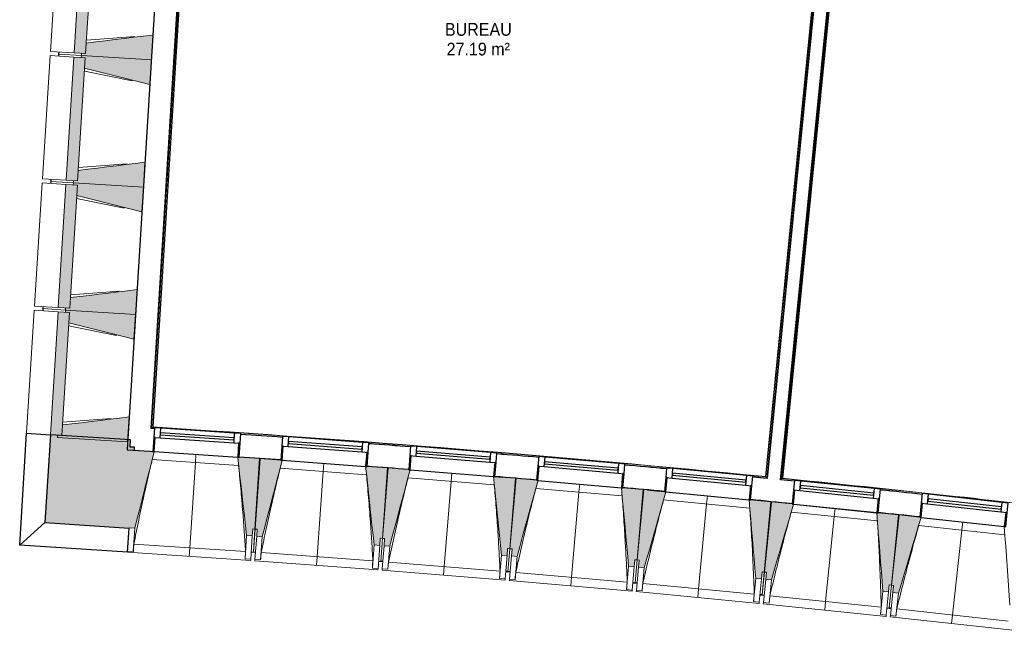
# Model space of a CAD drawing. Header units: millimetres. Extents: x -24070 to 30874, y -36590 to 4541.
# Tile 5 of 33: x -14306 to -7363, y -30725 to -26417. Entities that reach past the tile are written whole.
import ezdxf

# ---------------------------------------------------------------- set-up
doc = ezdxf.new("R2010")
doc.units = ezdxf.units.MM
for name, color, linetype, lineweight in [('A-AREA-IDEN', 7, 'Continuous', 30), ('A-FLOR-HRAL', 7, 'Continuous', 18), ('A-WALL-PATT', 7, 'Continuous', 25), ('BATIEMENT', 7, 'Continuous', 18), ('BATIMENT', 7, 'Continuous', 25), ('FENETRES', 7, 'Continuous', 25), ('GEN', 7, 'Continuous', 18), ('SOLS', 7, 'Continuous', 25)]:
    doc.layers.add(name, color=color, linetype=linetype, lineweight=lineweight)
doc.layers.add('A-GLAZ', color=7, linetype='Continuous', lineweight=25, true_color=0x5c63b1)
doc.styles.add('Arial', font='arial.ttf', dxfattribs={"width": 0.9, "height": 90})

# ---------------------------------------------------------------- blocks, each defined once
blk = doc.blocks.new('XXX_VIDE FENETRE - 590-389517-2021_015_1111_DCE_1_50_N0 FINI_CVC_CTA')
at = {"layer": 'A-GLAZ'}
for p, q in [((260.1, -120), (-260.1, -120)), ((-260.1, -120), (-260.1, -135)), ((-260.1, -135), (260.1, -135)), ((260.1, -135), (260.1, -120))]:
    blk.add_line(p, q, dxfattribs=at)
at = {"layer": 'FENETRES'}
for p, q in [((-305.1, 0), (-305.1, -100)), ((-295.1, 0), (-305.1, 0)), ((295.1, 0), (-295.1, 0)), ((-295.1, -100), (-295.1, 0)), ((305.1, 0), (295.1, 0)), ((295.1, 0), (295.1, -100)), ((305.1, -100), (305.1, 0)), ((-305.1, -100), (-295.1, -100)), ((-260.1, -100), (-305.1, -100)), ((-305.1, -100), (-305.1, -167.5)), ((-260.1, -167.5), (-260.1, -100)), ((260.1, -100), (-260.1, -100)), ((260.1, -100), (260.1, -167.5)), ((305.1, -100), (260.1, -100)), ((295.1, -100), (305.1, -100)), ((305.1, -167.5), (305.1, -100)), ((-305.1, -167.5), (-260.1, -167.5)), ((-260.1, -167.5), (260.1, -167.5)), ((260.1, -167.5), (305.1, -167.5))]:
    blk.add_line(p, q, dxfattribs=at)
blk = doc.blocks.new('Garde-corps - Garde-corps-510088-2021_015_1111_DCE_1_50_N0 FINI_CVC_CTA')
at = {"layer": 'A-FLOR-HRAL'}
for p, q in [((-8937, -29660.7), (-8389.9, -24145.2)), ((-8929.2, -29654.3), (-8382.7, -24145.2)), ((-8927.3, -29652.7), (-8378.9, -24123.7)), ((-8925.5, -29651.2), (-8377.2, -24123.8)), ((-8842.6, -29671.7), (-8937, -29660.7)), ((-8842.5, -29670.1), (-8937, -29660.7)), ((-8650.2, -29683.5), (-8925.5, -29651.2)), ((-8129.8, -29744.5), (-8191.9, -29737.2)), ((-7941.7, -29766.6), (-7960, -29764.6))]:
    blk.add_line(p, q, dxfattribs=at)
at = {"layer": 'A-FLOR-HRAL', "flags": 128}
for points in [[(-8937, -29660.7), (-8937.1, -29660.8), (-8937.4, -29661), (-8937.9, -29661.4), (-8938.4, -29661.8), (-8939, -29662.3), (-8939.6, -29662.8), (-8940.3, -29663.3)], [(-8929.2, -29654.3), (-8933.1, -29657.5), (-8937, -29660.7)], [(-8925.5, -29651.2), (-8925.5, -29651.2), (-8925.6, -29651.3), (-8925.7, -29651.4), (-8925.9, -29651.6), (-8926.2, -29651.8), (-8926.4, -29652), (-8926.6, -29652.2), (-8926.9, -29652.4), (-8927.1, -29652.5), (-8927.3, -29652.7)]]:
    blk.add_lwpolyline(points, dxfattribs=at)
at = {"layer": 'A-FLOR-HRAL'}
for radius, start, end in [(125935, 82.312065, 84.320586), (125936.7, 83.380429, 84.319793), (125927.8, 83.868418, 84.002976)]:
    blk.add_arc((-21392, -154971), radius, start, end, dxfattribs=at)
blk = doc.blocks.new('Garde-corps - Garde-corps-510192-2021_015_1111_DCE_1_50_N0 FINI_CVC_CTA')
at = {"layer": 'A-FLOR-HRAL'}
for p, q in [((-13375.8, -29298.6), (-13001.8, -23280.8)), ((-13368.2, -29292), (-12995.1, -23288.4)), ((-13366.4, -29290.3), (-12993.5, -23290.2)), ((-13364.6, -29288.8), (-12992, -23292)), ((-8498.7, -24111.8), (-9046.9, -29639.2)), ((-8497, -24112), (-9045.4, -29641)), ((-8497.4, -24133.9), (-9043.9, -29642.9)), ((-8490.4, -24135.2), (-9037.5, -29650.7)), ((-13356.8, -29300.2), (-13375.8, -29298.6)), ((-13356.7, -29299.8), (-13375.8, -29298.6)), ((-13086.3, -29311.4), (-13364.6, -29288.8)), ((-12552.2, -29354.7), (-12610.1, -29350)), ((-9988.7, -29563.6), (-10006.9, -29561.9)), ((-9801.4, -29578), (-9840.4, -29574.8)), ((-9046.9, -29639.2), (-9329.4, -29616.3)), ((-9037.5, -29650.7), (-9136.9, -29642.6)), ((-9037.5, -29650.7), (-9136.8, -29641))]:
    blk.add_line(p, q, dxfattribs=at)
at = {"layer": 'A-FLOR-HRAL', "flags": 128}
for points in [[(-13375.8, -29298.6), (-13375.9, -29298.7), (-13376.2, -29299), (-13376.6, -29299.4), (-13377.1, -29299.8), (-13377.7, -29300.3), (-13378.3, -29300.9), (-13378.9, -29301.4)], [(-13368.2, -29292), (-13372, -29295.3), (-13375.8, -29298.6)], [(-13364.6, -29288.8), (-13364.6, -29288.8), (-13364.7, -29288.9), (-13364.9, -29289), (-13365, -29289.2), (-13365.3, -29289.4), (-13365.5, -29289.6), (-13365.7, -29289.8), (-13365.9, -29290), (-13366.2, -29290.2), (-13366.4, -29290.3)], [(-9043.9, -29642.9), (-9040.7, -29646.8), (-9037.5, -29650.7)]]:
    blk.add_lwpolyline(points, dxfattribs=at)
at = {"layer": 'A-FLOR-HRAL'}
for radius, start, end in [(125935, 84.373021, 86.346998), (125936.7, 84.373813, 86.346207), (125927.8, 85.92938, 86.063936), (125927.8, 85.517188, 85.651745), (125927.8, 85.104996, 85.239553), (125927.8, 84.692804, 84.827361)]:
    blk.add_arc((-21392, -154971), radius, start, end, dxfattribs=at)
for points, knots in [([(-9046.9, -29639.2), (-9046.9, -29639.2), (-9046.9, -29639.2), (-9046.8, -29639.3), (-9046.7, -29639.4), (-9046.6, -29639.6), (-9046.5, -29639.7), (-9046.3, -29639.9), (-9046.2, -29640.1), (-9046, -29640.3), (-9045.8, -29640.5), (-9045.6, -29640.8), (-9045.5, -29640.9), (-9045.4, -29641)], [0.075, 0.075, 0.075, 0.075, 0.15, 0.2125, 0.275, 0.35, 0.425, 0.5, 0.6, 0.7, 0.775, 0.85, 1, 1, 1, 1]), ([(-9037.5, -29650.7), (-9037.5, -29650.7), (-9037.5, -29650.7), (-9037.4, -29650.8), (-9037.4, -29650.8), (-9037.3, -29650.9), (-9037.3, -29651), (-9037.2, -29651.1), (-9037.1, -29651.1), (-9037, -29651.2), (-9036.9, -29651.4), (-9036.8, -29651.5), (-9036.7, -29651.6), (-9036.6, -29651.7), (-9036.5, -29651.9), (-9036.4, -29652), (-9036.3, -29652.1), (-9036.2, -29652.3), (-9036, -29652.5), (-9035.7, -29652.8), (-9035.3, -29653.4), (-9035, -29653.8), (-9034.8, -29654)], [0, 0, 0, 0, 0.071429, 0.107143, 0.142857, 0.178571, 0.214286, 0.25, 0.285714, 0.321429, 0.357143, 0.392857, 0.428571, 0.464286, 0.5, 0.535714, 0.571429, 0.607143, 0.642857, 0.714286, 0.857143, 1, 1, 1, 1])]:
    blk.add_open_spline(points, degree=3, knots=knots, dxfattribs=at)
blk = doc.blocks.new('B02_ARC_rvt-1-2021_015_1111_DCE_1_50_N0 FINI_CVC_CTA')
at = {"layer": 'BATIEMENT', "lineweight": 25}
for p, q in [((-13154.3, -23106.7), (-13548.5, -29451)), ((-13378.9, -29301.4), (-13004.6, -23277.6)), ((-8487.4, -24135.5), (-9034.8, -29654)), ((-8940.3, -29663.3), (-8392.9, -24144.9)), ((-13356.9, -29302.8), (-13378.9, -29301.4)), ((-13548.5, -29451), (-13388.9, -29461.1)), ((-13388.9, -29461.1), (-13367.6, -29462.5))]:
    blk.add_line(p, q, dxfattribs=at)
at = {"layer": 'BATIEMENT', "lineweight": 25, "flags": 128}
for points in [[(-9034.8, -29654), (-9085.9, -29649), (-9137, -29643.9)], [(-8842.8, -29673.1), (-8891.5, -29668.2), (-8940.3, -29663.3)]]:
    blk.add_lwpolyline(points, dxfattribs=at)
at = {"layer": 'BATIEMENT', "lineweight": 25}
for radius, start, end in [(125924.8, 85.929383, 86.063933), (125924.8, 85.517191, 85.651742), (125764.8, 85.929576, 86.063774), (125924.8, 85.104999, 85.23955), (125764.8, 85.517384, 85.651582), (125924.8, 84.692807, 84.827358), (125764.8, 85.105191, 85.239389), (125764.8, 84.692998, 84.827197), (125924.8, 83.868422, 84.002973), (125764.8, 84.280805, 84.415004), (125764.8, 83.868611, 84.00281)]:
    blk.add_arc((-21392, -154971), radius, start, end, dxfattribs=at)
at = {"layer": 'SOLS'}
for p, q in [((-12614.2, -29512.9), (-12609.4, -29513.2)), ((-11711.8, -29579.3), (-11707.1, -29579.7)), ((-10954.5, -29640.1), (-10900.6, -29644.6)), ((-10810, -29652.2), (-10805.3, -29652.6)), ((-9908.8, -29731.5), (-9903.8, -29732)), ((-9879, -29734.3), (-9790.8, -29742.4)), ((-9785.4, -29742.9), (-9759.7, -29745.3)), ((-9008.1, -29817.4), (-9003.3, -29817.9)), ((-8108, -29909.7), (-8103.3, -29910.2))]:
    blk.add_line(p, q, dxfattribs=at)
at = {"layer": 'BATIEMENT', "lineweight": 18}
for name in ['Garde-corps - Garde-corps-510192-2021_015_1111_DCE_1_50_N0 FINI_CVC_CTA', 'Garde-corps - Garde-corps-510088-2021_015_1111_DCE_1_50_N0 FINI_CVC_CTA']:
    blk.add_blockref(name, (0, 0), dxfattribs=at)
at = {"layer": 'FENETRES', "lineweight": 18}
for p, rotation in [((-13063.2, -29483.8), 176.1892004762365), ((-12160.7, -29547.1), 175.7775659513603), ((-11258.6, -29616.9), 175.3659314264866), ((-10357.1, -29693.1), 174.9542969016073), ((-9456.1, -29775.8), 174.5426623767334), ((-8555.8, -29865), 174.1310278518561), ((-7656.1, -29960.6), 173.7193933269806)]:
    blk.add_blockref('XXX_VIDE FENETRE - 590-389517-2021_015_1111_DCE_1_50_N0 FINI_CVC_CTA', p, dxfattribs=dict(at, rotation=rotation))
blk = doc.blocks.new('20_MUR PREFA_01 - MODULE_01 B-3165811-2021_015_1111_DCE_1_50_N0 FINI_CVC_CTA')
at = {"layer": 'GEN'}
for p, q in [((0, 722.1), (0, 661.4)), ((0, 661.4), (0, 58.5)), ((0, 0.7), (0, 58.5))]:
    blk.add_line(p, q, dxfattribs=at)
blk = doc.blocks.new('Murs 6 - Murs 1-3191379-2021_015_1111_DCE_1_50_N0 FINI_CVC_CTA')
at = {"layer": 'A-WALL-PATT', "true_color": 0x787878}
blk.add_hatch(color=8, dxfattribs=at).paths.add_polyline_path([(-13533.8, -30003.9), (-13530.4, -29951.9), (-13545.3, -29950.9), (-13512.2, -29453.2), (-13497.2, -29454.2), (-13495.9, -29434), (-13527, -29431.9), (-13523.8, -29380.9), (-14089.6, -29345.7), (-14128.1, -29964.3), (-13545.3, -30003.1)])
at = {"layer": 'BATIEMENT', "lineweight": 25}
for p, q in [((-14089.6, -29345.7), (-14128.1, -29964.3)), ((-13523.8, -29380.9), (-14089.6, -29345.7)), ((-13527, -29431.9), (-13523.8, -29380.9)), ((-13495.9, -29434), (-13527, -29431.9)), ((-13497.2, -29454.2), (-13495.9, -29434)), ((-14128.1, -29964.3), (-13533.8, -30003.9)), ((-13533.8, -30003.9), (-13533.7, -30001.8))]:
    blk.add_line(p, q, dxfattribs=at)
at = {"layer": 'BATIMENT'}
for p, q in [((-14306, -30124), (-14257, -29335.3)), ((-14257, -29335.3), (-14089.6, -29345.7)), ((-14128.1, -29964.3), (-14306, -30124)), ((-13545.2, -30174.7), (-13533.8, -30003.9)), ((-13545.2, -30174.7), (-14306, -30124))]:
    blk.add_line(p, q, dxfattribs=at)
blk = doc.blocks.new('B02_DC_STR_rvt-1-2021_015_1111_DCE_1_50_N0 FINI_CVC_CTA')
at = {"layer": 'BATIMENT', "lineweight": 5, "true_color": 0x787878}
for points in [[(-13841.7, -26655.9), (-13787.7, -25787.6), (-13868.2, -25782.6), (-13922.2, -26650.9), (-13870.4, -26654.2)], [(-13377.6, -26699.8), (-13366.7, -26525.1), (-13837, -26581.6), (-13841.7, -26655.9), (-13870.4, -26654.2), (-13871.3, -26669.1), (-13386.4, -26699.3)], [(-13897.5, -27554.2), (-13843.5, -26685.9), (-13924, -26680.9), (-13978, -27549.2), (-13926.2, -27552.4)], [(-13388.4, -26874.5), (-13377.6, -26699.8), (-13871.3, -26669.1), (-13872.2, -26684.1), (-13843.5, -26685.9), (-13848.1, -26760.2), (-13454.1, -26858.1)], [(-13433.4, -27598.1), (-13422.5, -27423.4), (-13892.9, -27479.9), (-13897.5, -27554.2), (-13926.2, -27552.4), (-13927.1, -27567.4), (-13489.7, -27594.6)], [(-13953.3, -28452.5), (-13899.3, -27584.2), (-13979.8, -27579.1), (-14033.8, -28447.5), (-13982, -28450.7)], [(-13444.2, -27772.7), (-13433.4, -27598.1), (-13927.1, -27567.4), (-13928, -27582.4), (-13899.3, -27584.2), (-13904, -27658.5), (-13509.9, -27756.4)], [(-13489.2, -28496.3), (-13478.4, -28321.7), (-13948.7, -28378.2), (-13953.3, -28452.5), (-13982, -28450.7), (-13982.9, -28465.7), (-13545.5, -28492.8)], [(-13500.1, -28671), (-13489.2, -28496.3), (-13982.9, -28465.7), (-13983.9, -28480.6), (-13955.1, -28482.4), (-13959.8, -28556.7), (-13565.7, -28654.7)], [(-14009.1, -29350.7), (-13955.1, -28482.4), (-14035.7, -28477.4), (-14089.6, -29345.7), (-14037.8, -29349)], [(-13545, -29394.6), (-13534.2, -29219.9), (-14004.5, -29276.4), (-14009.1, -29350.7), (-14037.8, -29349), (-14038.7, -29363.9), (-13601.4, -29391.1)], [(-13493.8, -30004.5), (-13357.7, -29464.2), (-13367.7, -29463.6), (-13367.7, -29462.9), (-13512.2, -29453.2), (-13545.3, -29950.9), (-13530.4, -29951.9), (-13533.7, -30001.8), (-13530.4, -30002)], [(-12665.6, -30059.6), (-12662.3, -30009.8), (-12647.3, -30010.8), (-12614.2, -29513.1), (-12758.8, -29503.4), (-12758.8, -29504.1), (-12768.8, -29503.5), (-12705.5, -30057)], [(-12595, -30064.6), (-12455, -29525.4), (-12465, -29524.6), (-12465, -29524), (-12609.4, -29513.3), (-12646.1, -30010.7), (-12631.2, -30011.8), (-12634.9, -30061.7), (-12620.1, -30062.8)], [(-11767.2, -30125.8), (-11763.5, -30075.9), (-11748.6, -30077), (-11711.9, -29579.6), (-11856.4, -29568.9), (-11856.4, -29569.6), (-11866.4, -29568.8), (-11807.1, -30122.8)], [(-11696.6, -30131.3), (-11552.8, -29593), (-11562.7, -29592.2), (-11562.7, -29591.5), (-11707.1, -29579.8), (-11747.4, -30077), (-11732.5, -30078.2), (-11736.5, -30128), (-11732.5, -30128.4)], [(-10869.3, -30198.3), (-10865.3, -30148.5), (-10850.3, -30149.7), (-10810, -29652.5), (-10954.5, -29640.8), (-10954.5, -29641.5), (-10964.5, -29640.7), (-10909.2, -30195.1)], [(-10798.8, -30204.3), (-10651.1, -29667.1), (-10661, -29666.3), (-10661, -29665.6), (-10805.3, -29652.8), (-10849.2, -30149.7), (-10834.2, -30151), (-10838.6, -30200.8), (-10831.9, -30201.4)], [(-9972, -30277.3), (-9967.6, -30227.5), (-9952.6, -30228.8), (-9908.8, -29732), (-10053.1, -29719.2), (-10053.2, -29719.9), (-10063.1, -29719), (-10011.8, -30273.8)], [(-9901.5, -30283.9), (-9750.3, -29747.7), (-9759.8, -29746.8), (-9759.8, -29746.1), (-9904, -29732.3), (-9951.5, -30228.9), (-9936.5, -30230.3), (-9941.3, -30280.1), (-9936.5, -30280.5)], [(-9075.2, -30362.8), (-9070.5, -30313), (-9055.5, -30314.4), (-9008.1, -29817.9), (-9152.3, -29804.1), (-9152.9, -29804.8), (-9162.3, -29803.9), (-9115.1, -30359)], [(-9004.8, -30369.8), (-8849.4, -29834.8), (-8859.3, -29833.8), (-8859.3, -29833.1), (-9003.4, -29818.3), (-9054.4, -30314.5), (-9039.4, -30316), (-9044.6, -30365.7), (-9039.4, -30366.3)], [(-8179.1, -30454.7), (-8174, -30405), (-8159.1, -30406.5), (-8108.1, -29910.3), (-8252.2, -29895.5), (-8252.3, -29896.2), (-8262.2, -29895.2), (-8218.9, -30450.6)], [(-8108.7, -30462.2), (-7949.5, -29928.3), (-7959.4, -29927.2), (-7959.4, -29926.6), (-8103.3, -29910.7), (-8157.9, -30406.5), (-8143, -30408.2), (-8148.5, -30457.9), (-8143, -30458.5)]]:
    blk.add_hatch(color=8, dxfattribs=at).paths.add_polyline_path(points)
at = {"layer": 'BATIEMENT'}
for p, q in [((-13868.2, -25782.6), (-13922.2, -26650.9)), ((-13837, -26581.1), (-13792.3, -25862.5)), ((-13837, -26581.6), (-13841.7, -26655.9)), ((-13841.7, -26655.9), (-13837, -26581.6)), ((-13377.6, -26699.8), (-13366.7, -26525.1)), ((-13922.2, -26650.9), (-13841.7, -26655.9)), ((-13870.4, -26654.2), (-13871.3, -26669.1)), ((-13841.7, -26655.9), (-13870.4, -26654.2)), ((-13924, -26680.9), (-13978, -27549.2)), ((-13843.5, -26685.9), (-13924, -26680.9)), ((-13871.3, -26669.1), (-13872.2, -26684.1)), ((-13872.2, -26684.1), (-13843.5, -26685.9)), ((-13871.3, -26669.1), (-13377.6, -26699.8)), ((-13377.6, -26699.8), (-13871.3, -26669.1)), ((-13843.5, -26685.9), (-13848.1, -26760.2)), ((-13848.1, -26760.2), (-13843.5, -26685.9)), ((-13388.4, -26874.5), (-13377.6, -26699.8)), ((-13892.8, -27479.4), (-13848.2, -26760.7)), ((-13433.4, -27598.1), (-13422.5, -27423.4)), ((-13892.9, -27479.9), (-13897.5, -27554.2)), ((-13897.5, -27554.2), (-13892.9, -27479.9)), ((-13978, -27549.2), (-13897.5, -27554.2)), ((-13926.2, -27552.4), (-13927.1, -27567.4)), ((-13897.5, -27554.2), (-13926.2, -27552.4)), ((-13979.8, -27579.1), (-14033.8, -28447.5)), ((-13899.3, -27584.2), (-13979.8, -27579.1)), ((-13927.1, -27567.4), (-13928, -27582.4)), ((-13928, -27582.4), (-13899.3, -27584.2)), ((-13927.1, -27567.4), (-13433.4, -27598.1)), ((-13433.4, -27598.1), (-13927.1, -27567.4)), ((-13899.3, -27584.2), (-13904, -27658.5)), ((-13903.9, -27658.3), (-13899.3, -27584.2)), ((-13444.2, -27772.7), (-13433.4, -27598.1)), ((-13948.6, -28377.6), (-13904, -27659)), ((-13489.2, -28496.3), (-13478.4, -28321.7)), ((-13948.7, -28378.2), (-13953.3, -28452.5)), ((-13953.3, -28452.5), (-13948.7, -28378.2)), ((-14033.8, -28447.5), (-13953.3, -28452.5)), ((-13982.9, -28465.7), (-13983.9, -28480.6)), ((-13982, -28450.7), (-13982.9, -28465.7)), ((-13982.9, -28465.7), (-13489.2, -28496.3)), ((-13489.2, -28496.3), (-13982.9, -28465.7)), ((-13953.3, -28452.5), (-13982, -28450.7)), ((-14035.7, -28477.4), (-14089.6, -29345.7)), ((-13955.1, -28482.4), (-14035.7, -28477.4)), ((-13983.9, -28480.6), (-13955.1, -28482.4)), ((-13955.1, -28482.4), (-13959.8, -28556.7)), ((-13959.8, -28556.7), (-13955.1, -28482.4)), ((-13500.1, -28671), (-13489.2, -28496.3)), ((-14004.5, -29275.9), (-13959.8, -28557.3)), ((-13545, -29394.6), (-13534.2, -29219.9)), ((-14004.5, -29276.4), (-14009.1, -29350.7)), ((-14009.1, -29350.7), (-14004.5, -29276.4)), ((-14089.6, -29345.7), (-14009.1, -29350.7)), ((-14037.8, -29349), (-14038.7, -29363.9)), ((-14038.7, -29363.9), (-13545, -29394.6)), ((-14009.1, -29350.7), (-14037.8, -29349)), ((-13367.6, -29462.9), (-13497.2, -29454.2)), ((-12614.2, -29513.1), (-12758.8, -29503.4)), ((-12647.3, -30010.8), (-12614.2, -29513.1)), ((-12609.4, -29513.3), (-12646.1, -30010.7)), ((-12464.9, -29524), (-12609.4, -29513.3)), ((-11711.9, -29579.6), (-11856.4, -29568.9)), ((-11748.6, -30077), (-11711.9, -29579.6)), ((-11707.1, -29579.8), (-11747.4, -30077)), ((-11562.7, -29591.5), (-11707.1, -29579.8)), ((-10810, -29652.5), (-10954.5, -29640.8)), ((-10850.3, -30149.7), (-10810, -29652.5)), ((-10805.3, -29652.8), (-10849.2, -30149.7)), ((-10661, -29665.6), (-10805.3, -29652.8)), ((-9908.8, -29732), (-10053.2, -29719.2)), ((-9952.6, -30228.8), (-9908.8, -29732)), ((-9904, -29732.3), (-9951.5, -30228.9)), ((-9759.8, -29746.1), (-9904, -29732.3)), ((-9008.1, -29817.9), (-9152.4, -29804.1)), ((-9055.5, -30314.4), (-9008.1, -29817.9)), ((-9003.4, -29818.3), (-9054.4, -30314.5)), ((-8859.2, -29833.1), (-9003.4, -29818.3)), ((-8108.1, -29910.3), (-8252.3, -29895.5)), ((-8159.1, -30406.5), (-8108.1, -29910.3)), ((-8103.3, -29910.7), (-8157.9, -30406.5)), ((-7959.3, -29926.6), (-8103.3, -29910.7)), ((-13533.7, -30001.8), (-13493.8, -30004.5)), ((-12705.5, -30057), (-12665.6, -30059.6)), ((-12665.6, -30059.6), (-12662.3, -30009.8)), ((-12662.3, -30009.8), (-12647.3, -30010.8)), ((-12646.1, -30010.7), (-12631.2, -30011.8)), ((-12631.2, -30011.8), (-12634.9, -30061.7)), ((-12634.9, -30061.7), (-12595, -30064.6)), ((-11807.1, -30122.8), (-11767.2, -30125.8)), ((-11767.2, -30125.8), (-11763.5, -30075.9)), ((-11763.5, -30075.9), (-11748.6, -30077)), ((-11747.4, -30077), (-11732.5, -30078.2)), ((-11732.5, -30078.2), (-11736.5, -30128)), ((-11736.5, -30128), (-11696.6, -30131.3)), ((-10909.2, -30195.1), (-10869.3, -30198.3)), ((-10869.3, -30198.3), (-10865.3, -30148.5)), ((-10865.3, -30148.5), (-10850.3, -30149.7)), ((-10849.2, -30149.7), (-10834.2, -30151)), ((-10834.2, -30151), (-10838.6, -30200.8)), ((-10838.6, -30200.8), (-10798.8, -30204.3)), ((-9972, -30277.3), (-9967.6, -30227.5)), ((-9967.6, -30227.5), (-9952.6, -30228.8)), ((-9951.5, -30228.9), (-9936.5, -30230.3)), ((-9936.5, -30230.3), (-9941.3, -30280.1)), ((-10011.8, -30273.8), (-9972, -30277.3)), ((-9941.3, -30280.1), (-9901.5, -30283.9)), ((-9075.2, -30362.8), (-9070.5, -30313)), ((-9070.5, -30313), (-9055.5, -30314.4)), ((-9054.4, -30314.5), (-9039.4, -30316)), ((-9039.4, -30316), (-9044.6, -30365.7)), ((-9115.1, -30359), (-9075.2, -30362.8)), ((-9044.6, -30365.7), (-9004.8, -30369.8)), ((-8179.1, -30454.7), (-8174, -30405)), ((-8174, -30405), (-8159.1, -30406.5)), ((-8157.9, -30406.5), (-8143, -30408.2)), ((-8143, -30408.2), (-8148.5, -30457.9)), ((-8218.9, -30450.6), (-8179.1, -30454.7)), ((-8148.5, -30457.9), (-8108.7, -30462.2))]:
    blk.add_line(p, q, dxfattribs=at)
at = {"layer": 'BATIEMENT', "flags": 128}
for points in [[(-13366.7, -26525.1), (-13433.9, -26533.2), (-13501.1, -26541.3), (-13568.3, -26549.3), (-13635.5, -26557.4), (-13702.7, -26565.5), (-13769.8, -26573.6), (-13837, -26581.6)], [(-13848.1, -26760.2), (-13782.5, -26776.5), (-13716.8, -26792.8), (-13651.1, -26809.2), (-13585.4, -26825.5), (-13519.8, -26841.8), (-13454.1, -26858.1), (-13388.4, -26874.5)], [(-13422.5, -27423.4), (-13489.7, -27431.5), (-13556.9, -27439.5), (-13624.1, -27447.6), (-13691.3, -27455.7), (-13758.5, -27463.8), (-13825.7, -27471.8), (-13892.9, -27479.9)], [(-13904, -27658.5), (-13838.3, -27674.8), (-13772.6, -27691.1), (-13706.9, -27707.4), (-13641.3, -27723.8), (-13575.6, -27740.1), (-13509.9, -27756.4), (-13444.2, -27772.7)], [(-13478.4, -28321.7), (-13545.5, -28329.7), (-13612.7, -28337.8), (-13679.9, -28345.9), (-13747.1, -28354), (-13814.3, -28362), (-13881.5, -28370.1), (-13948.7, -28378.2)], [(-13959.8, -28556.7), (-13894.1, -28573.1), (-13828.4, -28589.4), (-13762.8, -28605.7), (-13697.1, -28622), (-13631.4, -28638.4), (-13565.7, -28654.7), (-13500.1, -28671)], [(-13534.2, -29219.9), (-13601.4, -29228), (-13668.6, -29236.1), (-13735.7, -29244.2), (-13802.9, -29252.2), (-13870.1, -29260.3), (-13937.3, -29268.4), (-14004.5, -29276.4)], [(-13493.8, -30004.5), (-13476.8, -29936.9), (-13459.7, -29869.2), (-13442.7, -29801.6), (-13425.7, -29734), (-13408.6, -29666.4), (-13391.6, -29598.8), (-13374.6, -29531.2), (-13357.5, -29463.5)], [(-12768.8, -29502.8), (-12760.9, -29572), (-12753, -29641.3), (-12745.1, -29710.6), (-12737.2, -29779.9), (-12729.3, -29849.2), (-12721.4, -29918.4), (-12713.4, -29987.7), (-12705.5, -30057)], [(-12595, -30064.6), (-12577.5, -29997.2), (-12559.9, -29929.7), (-12542.4, -29862.2), (-12524.9, -29794.7), (-12507.4, -29727.2), (-12489.9, -29659.7), (-12472.4, -29592.2), (-12454.8, -29524.7)], [(-11866.4, -29568.1), (-11859, -29637.5), (-11851.6, -29706.8), (-11844.2, -29776.1), (-11836.8, -29845.5), (-11829.4, -29914.8), (-11822, -29984.1), (-11814.5, -30053.5), (-11807.1, -30122.8)], [(-11696.6, -30131.3), (-11678.6, -30063.9), (-11660.6, -29996.5), (-11642.6, -29929.2), (-11624.6, -29861.8), (-11606.6, -29794.4), (-11588.6, -29727.1), (-11570.6, -29659.7), (-11552.6, -29592.3)], [(-10964.5, -29640), (-10957.6, -29709.4), (-10950.7, -29778.8), (-10943.8, -29848.2), (-10936.9, -29917.6), (-10930, -29986.9), (-10923, -30056.3), (-10916.1, -30125.7), (-10909.2, -30195.1)], [(-10798.8, -30204.3), (-10780.3, -30137.1), (-10761.8, -30069.9), (-10743.3, -30002.6), (-10724.8, -29935.4), (-10706.3, -29868.2), (-10687.9, -29800.9), (-10669.4, -29733.7), (-10650.9, -29666.5)], [(-10063.2, -29718.4), (-10056.8, -29787.8), (-10050.3, -29857.2), (-10043.9, -29926.7), (-10037.5, -29996.1), (-10031.1, -30065.5), (-10024.7, -30135), (-10018.3, -30204.4), (-10011.8, -30273.8)], [(-9901.5, -30283.9), (-9882.5, -30216.8), (-9863.5, -30149.7), (-9844.6, -30082.6), (-9825.6, -30015.5), (-9806.6, -29948.4), (-9787.7, -29881.3), (-9768.7, -29814.2), (-9749.7, -29747.1)], [(-9162.4, -29803.2), (-9156.5, -29872.6), (-9150.6, -29942.1), (-9144.6, -30011.6), (-9138.7, -30081.1), (-9132.8, -30150.6), (-9126.9, -30220), (-9121, -30289.5), (-9115.1, -30359)], [(-9004.8, -30369.8), (-8985.3, -30302.9), (-8965.9, -30235.9), (-8946.4, -30168.9), (-8927, -30102), (-8907.5, -30035), (-8888.1, -29968.1), (-8868.6, -29901.1), (-8849.2, -29834.1)], [(-8262.3, -29894.5), (-8256.8, -29964), (-8251.4, -30033.5), (-8246, -30103), (-8240.6, -30172.5), (-8235.2, -30242), (-8229.7, -30311.6), (-8224.3, -30381.1), (-8218.9, -30450.6)], [(-8108.7, -30462.2), (-8088.8, -30395.4), (-8068.8, -30328.6), (-8048.9, -30261.8), (-8029, -30194.9), (-8009, -30128.1), (-7989.1, -30061.3), (-7969.2, -29994.5), (-7949.3, -29927.7)], [(-7362.8, -29992.2), (-7357.9, -30061.8), (-7353, -30131.3), (-7348, -30200.9), (-7343.1, -30270.4), (-7338.2, -30340), (-7333.3, -30409.5), (-7328.4, -30479.1), (-7323.4, -30548.7)]]:
    blk.add_lwpolyline(points, dxfattribs=at)
at = {"layer": 'BATIMENT', "lineweight": 18}
for p, q in [((-14035.6, -25772.2), (-14089.6, -26640.5)), ((-13835.8, -26562.2), (-13493.2, -26535.1)), ((-13922.2, -26650.9), (-14089.6, -26640.5)), ((-14032.2, -26674.2), (-14031.3, -26659.2)), ((-14031.3, -26659.2), (-14030.4, -26644.2)), ((-13871.3, -26669.1), (-14031.3, -26659.2)), ((-14031.3, -26659.2), (-13871.3, -26669.1)), ((-14091.4, -26670.5), (-14145.4, -27538.8)), ((-14091.4, -26670.5), (-13924, -26680.9)), ((-13512.7, -26848.9), (-13849.3, -26779.6)), ((-13891.6, -27460.5), (-13549, -27433.4)), ((-13978, -27549.2), (-14145.4, -27538.8)), ((-14088.1, -27572.4), (-14087.1, -27557.5)), ((-14087.1, -27557.5), (-14086.2, -27542.5)), ((-13927.1, -27567.4), (-14087.1, -27557.5)), ((-14087.1, -27557.5), (-13927.1, -27567.4)), ((-14147.2, -27568.7), (-14201.2, -28437.1)), ((-14147.2, -27568.7), (-13979.8, -27579.1)), ((-13568.5, -27747.2), (-13905.2, -27677.9)), ((-13947.5, -28358.7), (-13604.8, -28331.7)), ((-14203.1, -28467), (-14257, -29335.3)), ((-14203.1, -28467), (-14035.7, -28477.4)), ((-14033.8, -28447.5), (-14201.2, -28437.1)), ((-14143.9, -28470.7), (-14143, -28455.7)), ((-14143, -28455.7), (-14142, -28440.7)), ((-13982.9, -28465.7), (-14143, -28455.7)), ((-14143, -28455.7), (-13982.9, -28465.7)), ((-13624.3, -28645.4), (-13961, -28576.2)), ((-14003.3, -29257), (-13660.6, -29229.9)), ((-14089.6, -29345.7), (-14257, -29335.3)), ((-13357.7, -29464.2), (-12768.8, -29503.4)), ((-12762.5, -29561.8), (-13371.6, -29521.2)), ((-12455, -29525.4), (-11866.4, -29568.8)), ((-11860.5, -29627.2), (-12469.4, -29582.3)), ((-11552.8, -29593), (-10964.5, -29640.7)), ((-10959.1, -29699.1), (-11567.5, -29649.8)), ((-10651.1, -29667.1), (-10063.1, -29719)), ((-10058.1, -29777.5), (-10666.2, -29723.8)), ((-9749.9, -29747.7), (-9162.4, -29803.9)), ((-9157.8, -29862.4), (-9765.5, -29804.3)), ((-8849.3, -29834.8), (-8262.2, -29895.1)), ((-8258.1, -29953.7), (-8865.3, -29891.3)), ((-7359, -30051.5), (-7965.8, -29984.7)), ((-7949.4, -29928.3), (-7362.8, -29992.9)), ((-13504.7, -30168.3), (-13493.8, -30004.5)), ((-12705.5, -30057), (-12716.4, -30220.8)), ((-12665.6, -30059.6), (-12676.5, -30223.5)), ((-12658.1, -30172.4), (-12646.1, -30010.7)), ((-12647.3, -30010.8), (-12658.1, -30172.5)), ((-12647, -30225.5), (-12634.9, -30061.7)), ((-13501, -30116.9), (-12713.3, -30169.4)), ((-12607.1, -30228.4), (-12595, -30064.6)), ((-11807.1, -30122.8), (-11819.2, -30286.6)), ((-11767.2, -30125.8), (-11779.3, -30289.5)), ((-11760.5, -30238.6), (-11747.4, -30077)), ((-11748.6, -30077), (-11760.5, -30238.7)), ((-11749.8, -30291.7), (-11736.5, -30128)), ((-11709.9, -30294.9), (-11696.6, -30131.3)), ((-13545.2, -30174.7), (-12677.1, -30232.5)), ((-13504.7, -30168.3), (-13544.6, -30165.7)), ((-13504.6, -30168.1), (-13504.7, -30168.3)), ((-12673.2, -30173.6), (-12658.2, -30174.6)), ((-12658.2, -30174.5), (-12658.2, -30173.5)), ((-12658.2, -30173.5), (-12658.2, -30174.6)), ((-12658.2, -30174.5), (-12643.3, -30175.6)), ((-12603, -30177), (-11815.7, -30235.1)), ((-10909.2, -30195.1), (-10922.5, -30358.8)), ((-10869.3, -30198.3), (-10882.6, -30362)), ((-10863.4, -30311.2), (-10849.2, -30149.7)), ((-10850.3, -30149.7), (-10863.4, -30311.3)), ((-10853.1, -30364.4), (-10838.6, -30200.8)), ((-12716.4, -30220.8), (-12716.5, -30220.6)), ((-12676.5, -30223.5), (-12716.4, -30220.8)), ((-12676.5, -30223.5), (-12677.1, -30232.5)), ((-12647.6, -30234.5), (-12647, -30225.5)), ((-12647.6, -30234.5), (-11780, -30298.5)), ((-12607.1, -30228.4), (-12647, -30225.5)), ((-12607, -30228.2), (-12607.1, -30228.4)), ((-11775.6, -30239.7), (-11760.7, -30240.8)), ((-11760.7, -30240.7), (-11760.6, -30239.4)), ((-11760.6, -30239.4), (-11760.7, -30240.8)), ((-11760.7, -30240.7), (-11745.7, -30241.9)), ((-11705.5, -30243.5), (-10918.5, -30307.3)), ((-10813.2, -30367.9), (-10798.8, -30204.3)), ((-9952.6, -30228.8), (-9966.9, -30390.3)), ((-9966.9, -30390.2), (-9951.5, -30228.9)), ((-11819.2, -30286.6), (-11819.2, -30286.3)), ((-11779.3, -30289.5), (-11819.2, -30286.6)), ((-11779.3, -30289.5), (-11780, -30298.5)), ((-11750.5, -30300.7), (-11749.8, -30291.7)), ((-11750.5, -30300.7), (-10883.3, -30371)), ((-11709.9, -30294.9), (-11749.8, -30291.7)), ((-11709.8, -30294.7), (-11709.9, -30294.9)), ((-10878.6, -30312.2), (-10863.6, -30313.4)), ((-10863.5, -30312), (-10863.6, -30313.4)), ((-10863.6, -30313.3), (-10848.7, -30314.6)), ((-10808.4, -30316.6), (-10022, -30386)), ((-10011.8, -30273.8), (-10026.3, -30437.4)), ((-9972, -30277.3), (-9986.4, -30440.9)), ((-9956.9, -30443.5), (-9941.3, -30280.1)), ((-9917.1, -30447.3), (-9901.5, -30283.9)), ((-9055.5, -30314.4), (-9071, -30475.8)), ((-9070.9, -30475.7), (-9054.4, -30314.5)), ((-10922.5, -30358.8), (-10922.5, -30358.5)), ((-10882.6, -30362), (-10922.5, -30358.8)), ((-10882.6, -30362), (-10883.3, -30371)), ((-10853.9, -30373.4), (-10853.1, -30364.4)), ((-10853.9, -30373.4), (-9987.2, -30449.9)), ((-10813.2, -30367.9), (-10853.1, -30364.4)), ((-10813.2, -30367.7), (-10813.2, -30367.9)), ((-9982, -30391.1), (-9967.1, -30392.4)), ((-9967.1, -30392.3), (-9967, -30391.1)), ((-9967, -30391.1), (-9967.1, -30392.4)), ((-9967.1, -30392.3), (-9952.1, -30393.7)), ((-9911.9, -30396), (-9126, -30471.1)), ((-9115.1, -30359), (-9130.7, -30522.5)), ((-9075.2, -30362.8), (-9090.8, -30526.3)), ((-9061.3, -30529.1), (-9044.6, -30365.7)), ((-9021.6, -30533.2), (-9004.8, -30369.8)), ((-8159.1, -30406.5), (-8175.7, -30567.7)), ((-8175.6, -30567.6), (-8157.9, -30406.5)), ((-10026.3, -30437.4), (-10026.3, -30437.1)), ((-9986.4, -30440.9), (-10026.3, -30437.4)), ((-9986.4, -30440.9), (-9987.2, -30449.9)), ((-9957.8, -30452.5), (-9956.9, -30443.5)), ((-9957.8, -30452.5), (-9091.7, -30535.3)), ((-9917.1, -30447.3), (-9956.9, -30443.5)), ((-9917, -30447.1), (-9917.1, -30447.3)), ((-9086.1, -30476.5), (-9071.2, -30477.9)), ((-9071, -30476.7), (-9071.2, -30477.9)), ((-9071.2, -30477.8), (-9056.2, -30479.3)), ((-8218.9, -30450.6), (-8235.7, -30613.9)), ((-8179.1, -30454.7), (-8195.9, -30618)), ((-8166.4, -30621.1), (-8148.5, -30457.9)), ((-8126.7, -30625.4), (-8108.7, -30462.2)), ((-9130.7, -30522.5), (-9130.7, -30522.2)), ((-9090.8, -30526.3), (-9130.7, -30522.5)), ((-9090.8, -30526.3), (-9091.7, -30535.3)), ((-9062.3, -30538.1), (-9061.3, -30529.1)), ((-9062.3, -30538.1), (-8196.8, -30627)), ((-9021.6, -30533.2), (-9061.3, -30529.1)), ((-9021.5, -30532.9), (-9021.6, -30533.2)), ((-9016, -30481.9), (-8230.7, -30562.6)), ((-8235.7, -30613.9), (-8235.7, -30613.7)), ((-8195.9, -30618), (-8235.7, -30613.9)), ((-8195.9, -30618), (-8196.8, -30627)), ((-8190.8, -30568.3), (-8175.9, -30569.8)), ((-8175.9, -30569.7), (-8175.7, -30568.6)), ((-8175.7, -30568.6), (-8175.9, -30569.8)), ((-8175.9, -30569.7), (-8160.9, -30571.4)), ((-8120.8, -30574.2), (-7336, -30660.6)), ((-8167.4, -30630.1), (-8166.4, -30621.1)), ((-8167.4, -30630.1), (-7302.6, -30725.2)), ((-8126.7, -30625.4), (-8166.4, -30621.1)), ((-8126.6, -30625.2), (-8126.7, -30625.4))]:
    blk.add_line(p, q, dxfattribs=at)
at = {"layer": 'BATIMENT', "lineweight": 18, "flags": 128}
for points in [[(-13501, -30116.9), (-13501.8, -30127.1), (-13502.5, -30137.4), (-13503.2, -30147.6), (-13503.9, -30157.8), (-13504.6, -30168.1)], [(-12716.5, -30220.6), (-12715.8, -30210.3), (-12715.2, -30200.1), (-12714.5, -30189.8), (-12713.9, -30179.6), (-12713.3, -30169.4)], [(-12603, -30177), (-12603.8, -30187.2), (-12604.6, -30197.5), (-12605.4, -30207.7), (-12606.2, -30217.9), (-12607, -30228.2)], [(-11819.2, -30286.3), (-11818.5, -30276.1), (-11817.8, -30265.8), (-11817.1, -30255.6), (-11816.4, -30245.4), (-11815.7, -30235.1)], [(-11705.5, -30243.5), (-11706.4, -30253.8), (-11707.2, -30264), (-11708.1, -30274.2), (-11709, -30284.5), (-11709.8, -30294.7)], [(-10922.5, -30358.5), (-10921.7, -30348.3), (-10920.9, -30338), (-10920.1, -30327.8), (-10919.3, -30317.6), (-10918.5, -30307.3)], [(-10808.4, -30316.6), (-10809.4, -30326.8), (-10810.3, -30337), (-10811.3, -30347.2), (-10812.2, -30357.4), (-10813.2, -30367.7)], [(-10026.3, -30437.1), (-10025.4, -30426.9), (-10024.6, -30416.7), (-10023.7, -30406.4), (-10022.8, -30396.2), (-10022, -30386)], [(-9911.9, -30396), (-9913, -30406.2), (-9914, -30416.4), (-9915, -30426.6), (-9916, -30436.9), (-9917, -30447.1)], [(-9130.7, -30522.2), (-9129.7, -30512), (-9128.8, -30501.8), (-9127.9, -30491.5), (-9126.9, -30481.3), (-9126, -30471.1)], [(-9016, -30481.9), (-9017.1, -30492.1), (-9018.2, -30502.3), (-9019.3, -30512.5), (-9020.4, -30522.7), (-9021.5, -30532.9)], [(-8235.7, -30613.7), (-8234.7, -30603.5), (-8233.7, -30593.3), (-8232.7, -30583), (-8231.7, -30572.8), (-8230.7, -30562.6)], [(-8120.8, -30574.2), (-8121.9, -30584.4), (-8123.1, -30594.6), (-8124.3, -30604.8), (-8125.4, -30615), (-8126.6, -30625.2)]]:
    blk.add_lwpolyline(points, dxfattribs=at)
at = {"layer": 'BATIMENT', "lineweight": 18}
for points, knots in [([(-13371.5, -29521.2), (-13381.4, -29562.3), (-13396.3, -29625.8), (-13415.9, -29712), (-13432.1, -29784.9), (-13449.1, -29863.6), (-13472.8, -29976.1), (-13489.9, -30060.5), (-13501, -30116.9)], [0.0183454, 0.0183454, 0.0183454, 0.0183454, 0.2222222, 0.3333333, 0.4444444, 0.5833333, 0.7222222, 1, 1, 1, 1]), ([(-12713.3, -30169.4), (-12716.1, -30123.5), (-12720.7, -30054.7), (-12727.3, -29963), (-12733, -29888.5), (-12739.5, -29808.3), (-12747, -29722.3), (-12754.7, -29640.1), (-12760.1, -29586.6), (-12762.6, -29561.8)], [0, 0, 0, 0, 0.2222222, 0.3333333, 0.4444444, 0.5833333, 0.7222222, 0.8611111, 0.9816328, 0.9816328, 0.9816328, 0.9816328]), ([(-12469.2, -29582.3), (-12479.4, -29623.3), (-12494.8, -29686.7), (-12515, -29772.7), (-12531.7, -29845.5), (-12549.3, -29924.1), (-12573.8, -30036.4), (-12591.5, -30120.7), (-12603, -30177)], [0.0183454, 0.0183454, 0.0183454, 0.0183454, 0.2222222, 0.3333333, 0.4444444, 0.5833333, 0.7222222, 1, 1, 1, 1]), ([(-11815.7, -30235.1), (-11818.2, -30189.2), (-11822.2, -30120.4), (-11828.2, -30028.7), (-11833.3, -29954.1), (-11839.3, -29873.9), (-11846.2, -29787.9), (-11853.3, -29705.6), (-11858.3, -29652.1), (-11860.6, -29627.2)], [0, 0, 0, 0, 0.2222222, 0.3333333, 0.4444444, 0.5833333, 0.7222222, 0.8611111, 0.9816328, 0.9816328, 0.9816328, 0.9816328]), ([(-11567.4, -29649.8), (-11577.9, -29690.7), (-11593.7, -29754.1), (-11614.5, -29839.9), (-11631.7, -29912.6), (-11649.9, -29991.1), (-11675.2, -30103.2), (-11693.5, -30187.3), (-11705.5, -30243.5)], [0.0183454, 0.0183454, 0.0183454, 0.0183454, 0.2222222, 0.3333333, 0.4444444, 0.5833333, 0.7222222, 1, 1, 1, 1]), ([(-10918.5, -30307.3), (-10920.7, -30261.4), (-10924.3, -30192.6), (-10929.6, -30100.8), (-10934.2, -30026.2), (-10939.6, -29945.9), (-10945.9, -29859.9), (-10952.4, -29777.6), (-10957, -29724), (-10959.2, -29699.1)], [0, 0, 0, 0, 0.2222222, 0.3333333, 0.4444444, 0.5833333, 0.7222222, 0.8611111, 0.9816328, 0.9816328, 0.9816328, 0.9816328]), ([(-10666.1, -29723.8), (-10676.9, -29764.7), (-10693.2, -29827.9), (-10714.6, -29913.6), (-10732.3, -29986.2), (-10751, -30064.5), (-10777.2, -30176.4), (-10796.1, -30260.4), (-10808.4, -30316.6)], [0.0183454, 0.0183454, 0.0183454, 0.0183454, 0.2222222, 0.3333333, 0.4444444, 0.5833333, 0.7222222, 1, 1, 1, 1]), ([(-10022, -30386), (-10023.8, -30340.1), (-10026.9, -30271.2), (-10031.5, -30179.4), (-10035.6, -30104.8), (-10040.4, -30024.4), (-10046.1, -29938.3), (-10052, -29856), (-10056.2, -29802.4), (-10058.2, -29777.5)], [0, 0, 0, 0, 0.2222222, 0.3333333, 0.4444444, 0.5833333, 0.7222222, 0.8611111, 0.9816328, 0.9816328, 0.9816328, 0.9816328]), ([(-9765.4, -29804.3), (-9776.4, -29845.1), (-9793.1, -29908.2), (-9815.2, -29993.7), (-9833.5, -30066.2), (-9852.7, -30144.3), (-9879.7, -30256.1), (-9899.2, -30340), (-9911.9, -30396)], [0.0183454, 0.0183454, 0.0183454, 0.0183454, 0.2222222, 0.3333333, 0.4444444, 0.5833333, 0.7222222, 1, 1, 1, 1]), ([(-9126, -30471.1), (-9127.5, -30425.1), (-9130.1, -30356.3), (-9134.1, -30264.5), (-9137.6, -30189.8), (-9141.9, -30109.4), (-9146.9, -30023.3), (-9152.2, -29940.9), (-9156, -29887.3), (-9157.9, -29862.3)], [0, 0, 0, 0, 0.2222222, 0.3333333, 0.4444444, 0.5833333, 0.7222222, 0.8611111, 0.9816328, 0.9816328, 0.9816328, 0.9816328]), ([(-8865.2, -29891.3), (-8876.6, -29932), (-8893.7, -29994.9), (-8916.4, -30080.3), (-8935.2, -30152.6), (-8955, -30230.6), (-8982.8, -30342.2), (-9002.9, -30426), (-9016, -30481.9)], [0.0183454, 0.0183454, 0.0183454, 0.0183454, 0.2222222, 0.3333333, 0.4444444, 0.5833333, 0.7222222, 1, 1, 1, 1]), ([(-8230.7, -30562.6), (-8231.9, -30516.7), (-8233.9, -30447.8), (-8237.2, -30355.9), (-8240.3, -30281.2), (-8243.9, -30200.8), (-8248.3, -30114.7), (-8253.1, -30032.2), (-8256.5, -29978.6), (-8258.2, -29953.7)], [0, 0, 0, 0, 0.2222222, 0.3333333, 0.4444444, 0.5833333, 0.7222222, 0.8611111, 0.9816328, 0.9816328, 0.9816328, 0.9816328]), ([(-7965.7, -29984.7), (-7977.3, -30025.3), (-7995, -30088.1), (-8018.2, -30173.4), (-8037.6, -30245.5), (-8058, -30323.4), (-8086.5, -30434.8), (-8107.2, -30518.4), (-8120.8, -30574.2)], [0.0183454, 0.0183454, 0.0183454, 0.0183454, 0.2222222, 0.3333333, 0.4444444, 0.5833333, 0.7222222, 1, 1, 1, 1])]:
    blk.add_open_spline(points, degree=3, knots=knots, dxfattribs=at)
at = {"layer": 'SOLS'}
for p, q in [((-14031.3, -26659.2), (-14032.2, -26674.2)), ((-14030.4, -26644.2), (-14031.3, -26659.2)), ((-14087.1, -27557.5), (-14088.1, -27572.4)), ((-14086.2, -27542.5), (-14087.1, -27557.5)), ((-14143, -28455.7), (-14143.9, -28470.7)), ((-14142, -28440.7), (-14143, -28455.7)), ((-12673.1, -30172.1), (-12643.2, -30174.2)), ((-11775.5, -30238.2), (-11745.6, -30240.5)), ((-11745.5, -30239.8), (-11760.5, -30238.6)), ((-10863.4, -30311.3), (-10878.4, -30310.1)), ((-10878.4, -30310.8), (-10848.5, -30313.3)), ((-10848.6, -30313.3), (-10863.5, -30312)), ((-9952, -30392.5), (-9981.9, -30389.7)), ((-9981.9, -30389.7), (-9952, -30392.5)), ((-9951.9, -30391.6), (-9966.9, -30390.2)), ((-9086, -30475.2), (-9056.1, -30478.1)), ((-9071, -30475.8), (-9085.9, -30474.4)), ((-8190.7, -30567), (-8160.8, -30570.2)), ((-8160.7, -30569.3), (-8175.6, -30567.6))]:
    blk.add_line(p, q, dxfattribs=at)
at = {"layer": 'BATIMENT', "color": 5, "lineweight": 25, "true_color": 0x0000ff}
blk.add_blockref('Murs 6 - Murs 1-3191379-2021_015_1111_DCE_1_50_N0 FINI_CVC_CTA', (0, 0), dxfattribs=at)
for p, rotation in [((-13063.2, -29483.2), 176.1892004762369), ((-12160.6, -29546.4), 175.7775659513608), ((-11258.6, -29616.2), 175.3659314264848), ((-10357, -29692.4), 174.9542969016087), ((-9456.1, -29775.1), 174.5426623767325), ((-8555.7, -29864.3), 174.1310278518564), ((-7656, -29959.9), 173.7193933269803)]:
    blk.add_blockref('20_MUR PREFA_01 - MODULE_01 B-3165811-2021_015_1111_DCE_1_50_N0 FINI_CVC_CTA', p, dxfattribs=dict(at, rotation=rotation))

msp = doc.modelspace()

# ---------------------------------------------------------------- block references
at = {"lineweight": 5}
for name in ['B02_DC_STR_rvt-1-2021_015_1111_DCE_1_50_N0 FINI_CVC_CTA', 'B02_ARC_rvt-1-2021_015_1111_DCE_1_50_N0 FINI_CVC_CTA']:
    msp.add_blockref(name, (0, 0), dxfattribs=at)

# ---------------------------------------------------------------- texts
at = {"layer": 'A-AREA-IDEN', "color": 8, "true_color": 0x808080, "char_height": 90, "attachment_point": 1, "style": 'Arial'}
for s, insert, width in [('BUREAU', (-11307.4, -26440.6), 562.785), ('27.19 m²', (-11295.4, -26579.5), 530.316)]:
    msp.add_mtext(s, dxfattribs=dict(at, insert=insert, width=width))

doc.saveas('drawing.dxf')
